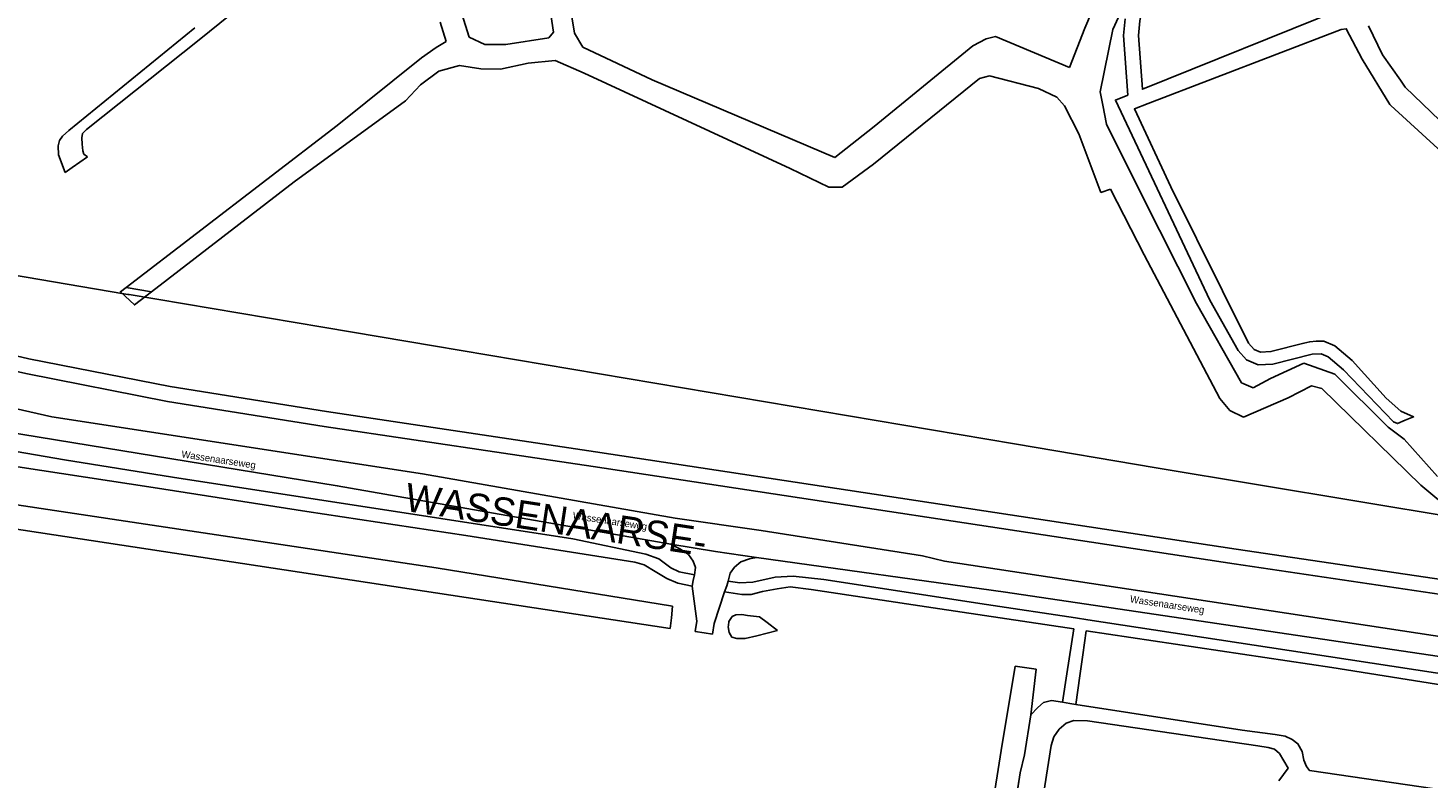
# Model space of a CAD drawing. Header units: metres. Extents: x 89872 to 99175, y 455036 to 468911.
# Tile 95 of 196: x 91523 to 92018, y 464951 to 465216. Entities that reach past the tile are written whole.
import ezdxf
from ezdxf.enums import TextEntityAlignment as Align

# ---------------------------------------------------------------- set-up
doc = ezdxf.new("R2010")
doc.units = ezdxf.units.M
for name, color, linetype in [('Gemeentegrenzen', 7, 'KG-GEMEENTE'), ('Straatnamen', 7, 'Continuous'), ('STRNM', 7, 'Continuous'), ('Wegdeel doorgaand', 1, 'Continuous')]:
    doc.layers.add(name, color=color, linetype=linetype)
doc.layers.add('Waterdeel', color=7, linetype='Continuous', true_color=0x00aaff)
doc.layers.add('Wegdeel', color=7, linetype='Continuous', true_color=0x9a9a9a)
doc.linetypes.add('KG-GEMEENTE', pattern='A,1,-2.25,[5,NLCS.SHX,S=1,R=0,X=0,Y=0],-2.25', length=5.5)

msp = doc.modelspace()

# ---------------------------------------------------------------- linework, layer by layer
at = {"layer": 'Gemeentegrenzen', "flags": 128}
msp.add_lwpolyline([(91985.81, 461811.85), (91972.57, 462039.53), (91971.6, 462056.3), (91967.49, 462128.63), (91962.83, 462210.97), (91960.34, 462254.93), (91958.38, 462287.72), (91957.54, 462303.5), (91953.25, 462376.82), (91949.07, 462450.57), (91945.57, 462510.65), (91945.53, 462511.41), (91944.05, 462536.8), (91939.65, 462613.05), (91939.1, 462623.35), (91938.57, 462631.45), (91938.23, 462636.98), (91937.67, 462642.89), (91936.85, 462652.09), (91936.52, 462654.38), (91935.98, 462657.99), (91935.33, 462663.56), (91934.45, 462669.41), (91933.8, 462674.81), (91933.05, 462679.59), (91932.12, 462684.85), (91931.02, 462690.8), (91930.09, 462696.64), (91928.92, 462701.54), (91927.67, 462706.73), (91926.53, 462711.8), (91925.24, 462717.4), (91923.73, 462722.43), (91922.33, 462727.7), (91920.92, 462732.71), (91919.31, 462738.23), (91915.52, 462749.56), (91913.84, 462754.96), (91910.59, 462763.16), (91900, 462756.63), (91894.27, 462753.1), (91893.41, 462752.56), (91893.08, 462752.35), (91884, 462746.62), (91876.06, 462741.71), (91871.9, 462739.14), (91859.4, 462731.41), (91857.07, 462730.38), (91854.17, 462729.67), (91840.7, 462727.72), (91801.69, 462720.65), (91743.12, 462709.89), (91742.28, 462716.24), (91723.98, 462713.51), (91721.47, 462713.14), (91720.03, 462712.92), (91719.53, 462715.26), (91717.01, 462726.9), (91710.31, 462748.15), (91708.08, 462760.41), (91708.41, 462802.88), (91701.05, 462801.8), (91700.15, 462801.67), (91694.18, 462809.59), (91686.69, 462814.41), (91673.3, 462814.88), (91656.6, 462811.35), (91643.73, 462809.01), (91625.38, 462808.56), (91618.79, 462800.58), (91616.38, 462798.02), (91547.8, 462797.16), (91535.89, 462797.01), (91533.97, 462796.98), (91532.91, 462796.98), (91492.23, 462796.74), (91467.4, 462766.42), (91427.24, 462713.3), (91393.47, 462668.65), (91384.92, 462657.34), (91345.12, 462601.61), (91322.75, 462570.28), (91311.3, 462554.1), (91298.16, 462535.1), (91240.59, 462451.23), (91199.39, 462390.97), (91179.79, 462362.29), (91160.33, 462333.57), (91116.85, 462270.02), (91100.95, 462246.71), (91075.23, 462209.11), (91051.88, 462174.92), (91033.16, 462147.46), (91019.52, 462127.52), (90993.15, 462089.17), (90959.24, 462039.53), (90924.92, 461989.3), (90854.66, 461891.45), (90848.48, 461882.28), (90843.78, 461875.03), (90834.61, 461861.6), (90817.06, 461835.96), (90811.97, 461836.6), (90802.84, 461837.74), (90801.07, 461837.96), (90760.92, 461842.97), (90699.32, 461850.65), (90696.92, 461850.95), (90695.83, 461851.08), (90678.28, 461853.27), (90675.91, 461853.57), (90672.92, 461853.94), (90670.47, 461854.25), (90666.84, 461854.7), (90664.35, 461855.01), (90664.01, 461855.05), (90609.06, 461861.91), (90479.28, 461799.79), (90472.29, 461804.82), (90462.06, 461812.15), (90453.36, 461818.46), (90438.82, 461828.9), (90419.02, 461844.35), (90421.38, 461847.24), (90429.77, 461949.31), (90429.54, 461950.1), (90406.8, 462028.72), (90405.32, 462036.59), (90404.76, 462039.53), (90393.73, 462098.21), (90392.3, 462105.79), (90384.04, 462159.12), (90392.42, 462305.56), (90391.99, 462305.98), (90370.47, 462327.07), (90399.99, 462360.63), (90422.7, 462386.62), (90434.72, 462401.41), (90436.55, 462403.6), (90435.45, 462404.75), (90419.84, 462421.08), (90403.64, 462438.52), (90393.79, 462449.24), (90393.71, 462449.33), (90386.15, 462467.2), (90374.47, 462495.6), (90363.46, 462525.49), (90355.96, 462545.83), (90348.73, 462563.94), (90333.81, 462601.31), (90333.12, 462603.04), (90318.97, 462638.48), (90318.87, 462638.7), (90313.58, 462651.96), (90281.92, 462735.54), (90267.14, 462773.68), (90265.29, 462797.2), (90265.01, 462800.73), (90264.77, 462803.83), (90264.66, 462805.22), (90240.77, 462869.48), (90208.47, 462948.15), (90171.15, 463039.41), (90171.1, 463039.53), (90162.16, 463061.39), (90153.37, 463082.88), (90133.53, 463130.56), (90133.48, 463130.7), (90126.29, 463147.97), (90105.85, 463197.09), (90105.84, 463197.12), (90102.3, 463205.62), (90099.75, 463211.73), (90114.01, 463299.45), (90115.39, 463307.17), (90116.59, 463313.87), (90117.35, 463318.08), (90126.99, 463371.94), (90167.36, 463420.21), (90209.48, 463471.04), (90213.6, 463476.02), (90245.14, 463510.53), (90303.59, 463572.17), (90304.37, 463573), (90450.55, 463727.19), (90461.14, 463738.35), (90463.31, 463740.64), (90464.72, 463742.71), (90536.27, 463847.55), (90538.65, 463851.04), (90562.43, 463885.88), (90582.05, 463914.68), (90599.47, 463940.24), (90600.86, 463942.28), (90601.04, 463942.55), (90640.85, 464000.98), (90667.03, 464039.53), (90691.97, 464076.25), (90692.05, 464076.37), (90694.18, 464079.51), (90701.12, 464089.5), (90701.18, 464089.58), (90702.2, 464091.09), (90703.4, 464092.85), (90714.67, 464109.44), (90725.77, 464125.78), (90726.72, 464127.19), (90740.2, 464147.04), (90762.73, 464180.92), (90765.08, 464184.57), (90771, 464193.76), (90771.42, 464193.23), (90806.89, 464250.06), (90799.19, 464267.98), (90793.58, 464280.07), (90804.61, 464284.92), (90803.81, 464286.83), (90821.67, 464318.03), (90833.48, 464340.07), (90842.17, 464363.91), (90849.47, 464388.53), (90850.9, 464396.71), (90858.13, 464437.99), (90858.63, 464440.87), (90862.59, 464497.94), (90866.13, 464525.28), (90871.25, 464551.16), (90878.53, 464576.98), (90885.23, 464600.76), (90894.69, 464624.16), (90916.23, 464670.78), (90923.29, 464685), (90927.38, 464693.22), (90938.43, 464709.97), (90941.09, 464714), (90957.05, 464733.72), (90973.35, 464753.19), (90989.85, 464772.53), (91044.92, 464827.73), (91063.03, 464849.21), (91079.63, 464871.08), (91092.42, 464893.28), (91103.51, 464916.81), (91112.67, 464940.33), (91120.29, 464963.85), (91127, 464987.97), (91139, 465039.53), (91144.01, 465061.06), (91152.55, 465098.5), (91157.84, 465121.7), (91161.11, 465136.01), (91167.76, 465165.19), (91172.72, 465186.93), (91274.16, 465169.82), (91278.87, 465168.92), (91306.94, 465164.19), (91332.25, 465159.92), (91370.23, 465153.71), (91556.5, 465122.29), (91557.9, 465122.05), (91558.32, 465121.98), (91871.9, 465069.08), (91922.03, 465060.62), (92028.58, 465042.86), (92029.05, 465042.78), (92039.59, 465041.01), (92042.01, 465042.88), (92058.73, 465054.97), (92061.16, 465057.23), (92072.53, 465074.55), (92088.56, 465098.55), (92080.97, 465168.59), (92067.81, 465290.11), (92105.28, 465350.83), (92113.42, 465364.09), (92113.85, 465364.8), (92156.87, 465434.93), (92230.87, 465530.04), (92308.96, 465565.35), (92325.03, 465572.62), (92358.36, 465534.34), (92375.52, 465545.73), (92376.91, 465547.36), (92384.66, 465556.46), (92397.29, 465571.45), (92416.04, 465593.91), (92432.88, 465613.69), (92464.88, 465651.21), (92497.86, 465688.87), (92505.83, 465697.44), (92511.57, 465704.12), (92521.66, 465716.37), (92529.98, 465726.8), (92537.61, 465736.36), (92552.63, 465755.02), (92556.4, 465759.68), (92562.83, 465767.63), (92569.99, 465776.31), (92574, 465780.59), (92577.23, 465784.05), (92588.96, 465795.43), (92608.34, 465813.96), (92622.92, 465827.43), (92631.95, 465835.5), (92640.36, 465842.9), (92646.72, 465848.4), (92649.67, 465851.09), (92655.38, 465856.57), (92659.68, 465860.77), (92669.91, 465871.24), (92675.75, 465876.86), (92679.79, 465880.73), (92688.17, 465888.52), (92695.01, 465895.69), (92697.26, 465898.27), (92704.75, 465907.62), (92710.44, 465915.75), (92715.48, 465923.91), (92725.57, 465940.5), (92746.28, 465971.18), (92753.8, 465982.23), (92759.43, 465990.23), (92765.7, 465998.94), (92769.21, 466003.16), (92773.77, 466008.49), (92780.83, 466016.17), (92794.83, 466030.97), (92802.6, 466039.51), (92802.62, 466039.53), (92809.88, 466047.53), (92816.37, 466054.82), (92821.82, 466061.33), (92828.63, 466069.34), (92835.92, 466079.06), (92842.64, 466088.4), (92855.4, 466105.33), (92855.72, 466105.42), (92856.2, 466105.49), (92856.58, 466105.48), (92857, 466105.46), (92857.27, 466105.4), (92857.62, 466105.29), (92857.92, 466105.17), (92858.19, 466105.04), (92858.49, 466104.84), (92859.04, 466104.43), (92861.97, 466101.77), (92865.72, 466098.37), (92920.24, 466048.9), (92924.01, 466045.52), (92930.57, 466039.62), (92998.61, 466101.64), (93005.84, 466108.13), (93007.72, 466106.77), (93009.32, 466105.61), (93030.87, 466090.03), (93065.85, 466064.82), (93100.67, 466039.53), (93102.63, 466038.11), (93109.36, 466033.25), (93110.1, 466034.21), (93306.23, 465895.87), (93359.76, 465857.43), (93435.05, 465802.05), (93442.08, 465801.87), (93443.29, 465801.85), (93453.92, 465801.63), (93457.86, 465939.66), (93469.43, 465939.2), (93472.19, 465939.09), (93475.38, 465938.96), (93481.54, 465938.72), (93483.27, 465938.65), (93484.14, 465938.62), (93485.57, 465938.11), (93486.41, 465937.57), (93494.85, 465922.09), (93504.14, 465904.63), (93508.62, 465897.95), (93513.13, 465894.34), (93520.95, 465889.78), (93530.99, 465883.82), (93532.52, 465882.69), (93535.59, 465878.57), (93538.2, 465872.98), (93542.8, 465865.6), (93545.32, 465862.19), (93550.73, 465857.44), (93558, 465851.82), (93581.85, 465842.2), (93589.8, 465836.36), (93596, 465832.33), (93604.61, 465824.42), (93611.17, 465817.58), (93626.64, 465799), (93639.91, 465783.23), (93651.14, 465769.83), (93670.29, 465745.71), (93684.46, 465727.85), (93694.85, 465714.77), (93712.32, 465692.69), (93728.2, 465671.99), (93747.98, 465645.79), (93761.04, 465629.12), (93766.29, 465628.08), (93771.39, 465626.55), (93776.82, 465625.79), (93788.1, 465624.27), (93792.4, 465621.55), (93838.86, 465642.65), (93852.5, 465660.67), (93871.9, 465686.31), (93875.58, 465691.17), (93878.32, 465694.79), (93890.16, 465710.98), (93902.12, 465728.33), (93905.89, 465733.99), (93919.17, 465753.96), (93935.19, 465778.88), (93943.9, 465792.43), (93948.65, 465800.04), (93970.06, 465836.53), (93970.54, 465837.4), (93971.35, 465838.89), (93989.07, 465871.24), (93993.85, 465879.98), (94010.83, 465914.78), (94036.3, 465967.7), (94036.96, 465969.06), (94053.84, 466007.74), (94056.01, 466013.14), (94057.82, 466017.96), (94065.93, 466039.53), (94071.93, 466055.52), (94073.83, 466060.66), (94078.67, 466074.57), (94085.46, 466094.06), (94093.55, 466118.42), (94094.92, 466122.53), (94102.3, 466146.15), (94103.67, 466150.8), (94110.42, 466174.94), (94113.71, 466186.71), (94121.68, 466216.88), (94125.59, 466232.1), (94127.77, 466240.59), (94137.96, 466288.64), (94144.53, 466331.52), (94144.93, 466334.98), (94145.41, 466339.09), (94145.82, 466342.66), (94151.42, 466390.75), (94153.23, 466390.7), (94157.6, 466460.9), (94159.9, 466526.21), (94159.35, 466560.42), (94158.49, 466578.41), (94170.96, 466578.54), (94209.06, 466578.94), (94214.84, 466579), (94215.89, 466579.01), (94219.52, 466579.05), (94240.71, 466579.18), (94241.51, 466579.18), (94263.35, 466579.32), (94263.77, 466579.32), (94282.32, 466579.43), (94323.27, 466579.65), (94379.32, 466580.31), (94401.36, 466585.53), (94402.65, 466586.01), (94419.81, 466593.87), (94424.57, 466597.31), (94434.77, 466604.54), (94443.71, 466610.91), (94446.73, 466613.07), (94447.21, 466613.41), (94452.88, 466617.46), (94455.64, 466618.85), (94468.76, 466625.48), (94489.19, 466633.87), (94509.41, 466639.35), (94528.78, 466642.95), (94558.66, 466645.13), (94568.59, 466644.46), (94591.46, 466642.45), (94597.53, 466641.07), (94607.95, 466639.18), (94627.5, 466635), (94700, 466615.5), (94735, 466606.5), (94916, 466566.5), (94919.73, 466565.74), (94955, 466558.5), (94960.94, 466557.34), (94964.2, 466556.71), (94965.83, 466558.34), (94967.61, 466560.24), (95049.67, 466540.64), (95076.19, 466534.31), (95121, 466523.72), (95162.95, 466513.62), (95181.07, 466509.25), (95206.54, 466503.31), (95252.02, 466491.75), (95295.53, 466480.7), (95302.45, 466479.13), (95324.97, 466472.76), (95370.65, 466460.17), (95399.23, 466452.31), (95479.68, 466427.72), (95495.6, 466422.85), (95497.02, 466422.44), (95500.31, 466421.48), (95521.54, 466414.36), (95521.72, 466414.3), (95578.37, 466395.31), (95578.38, 466395.16), (95578.82, 466390.43), (95579.2, 466386.47), (95579.25, 466385.66), (95579.74, 466378.15), (95579.76, 466373.01), (95579.77, 466370.42), (95579.73, 466368.56), (95579.7, 466366.73), (95579.55, 466358.34), (95579.25, 466356.16), (95579.19, 466355.76), (95578.88, 466353.52), (95578.85, 466353.31), (95576.38, 466342.92), (95574.98, 466330.93), (95574.45, 466318.83), (95574.73, 466296.11), (95575.17, 466266.8), (95575.16, 466263.45), (95574.33, 466256.64), (95572.45, 466246.32), (95570.27, 466235.69), (95567.02, 466224.62), (95557.98, 466194.3), (95552.98, 466177.27), (95549.34, 466166.34), (95547.1, 466160.72), (95545.34, 466154.12), (95542, 466138.28), (95539.78, 466125.62), (95539.36, 466123.58), (95537.12, 466114.76), (95535.79, 466105.96), (95534.78, 466098.22), (95534.13, 466088.41), (95533.79, 466082.76), (95533.54, 466078.91), (95530.66, 466058.4), (95529.12, 466043.77), (95528.98, 466039.53), (95528.97, 466039.12), (95530.32, 466010.37), (95530.62, 466007.24), (95531.17, 466003.97), (95531.78, 466000.6), (95540.13, 465977.94), (95544.77, 465965.04), (95546.23, 465960.02), (95549.07, 465951.74), (95550.04, 465947.53), (95550.97, 465942.66), (95552.42, 465934.03), (95552.68, 465931.95), (95553.53, 465925.61), (95554.12, 465921.5), (95556.73, 465908.18), (95558.94, 465897.06), (95560.33, 465890.16), (95561.4, 465883.69), (95562.18, 465878.87), (95562.57, 465875.79), (95562.89, 465866.79), (95563.3, 465854.63), (95563.55, 465848.28), (95563.55, 465843.26), (95563.6, 465835.56), (95563.61, 465832.46), (95563.31, 465827.46), (95562.96, 465822.22), (95562.3, 465816.61), (95561.77, 465812.67), (95560.32, 465803.53), (95559.52, 465798.89), (95558.78, 465795.56), (95553.78, 465772.56), (95551.91, 465764.15), (95550.5, 465757.21), (95548.74, 465750.32), (95547.3, 465744.37), (95546.46, 465740.94), (95543.92, 465732.87), (95540.23, 465722.02), (95539.71, 465720.56), (95539.09, 465716.02), (95538.47, 465711.26), (95536.77, 465702.24), (95527.92, 465670.67), (95527.84, 465668.95), (95527.7, 465667.03), (95528.82, 465658.18), (95531.91, 465635.75), (95537.16, 465601.96), (95537.52, 465600), (95537.96, 465597.87), (95540.35, 465589.87), (95543.94, 465578.1), (95546.47, 465570.53), (95553.13, 465554.75), (95567.64, 465520.24), (95573.21, 465505.84), (95574.45, 465501.86), (95575.55, 465498.07), (95576.32, 465494.08), (95576.62, 465490.2), (95576.79, 465485.95), (95576.96, 465481.99), (95576.94, 465478.22), (95576.51, 465474.48), (95576.09, 465472.29), (95575.37, 465469.6), (95574.08, 465465.33), (95572.6, 465461.08), (95571.42, 465458.18), (95570.11, 465455.28), (95568.34, 465451.92), (95565.89, 465448.07), (95565.58, 465447.53), (95562.52, 465440.39), (95559.07, 465433.06), (95540.84, 465399.48), (95523.65, 465368.23), (95516.81, 465356.01), (95511.85, 465347.89), (95492.52, 465317.33), (95486.36, 465307.5), (95480.59, 465297.94), (95479.77, 465296.75), (95477.89, 465294.01), (95477.47, 465293.39), (95474.71, 465289.14), (95468.37, 465278.85), (95458.8, 465263.96), (95447.6, 465249.33), (95444.94, 465246.39), (95423.24, 465225.43), (95398.04, 465200.76), (95373.2, 465175.41), (95363.98, 465165), (95359.15, 465158.83), (95346.67, 465140.48), (95339.62, 465123.09), (95339.26, 465121.58), (95339.18, 465121.24), (95334.55, 465081.47), (95341.66, 465053.51), (95345.02, 465039.53), (95348.03, 465026.98), (95349.31, 465022.05), (95356.2, 465000), (95365.4, 464970.54), (95381.79, 464806.72), (95385.02, 464770.86), (95387.49, 464748.32), (95390.41, 464718.29), (95392.34, 464697.86), (95394.99, 464671.19), (95397.14, 464648.62), (95399.53, 464624.71), (95401.63, 464602.45), (95403.59, 464583.03), (95405.53, 464565.38), (95408.42, 464541.95), (95402.27, 464514.29), (95399.71, 464506.14), (95396, 464495.22), (95392.73, 464487.76), (95388.49, 464478.32), (95384.48, 464470.56), (95376.24, 464454.26), (95370.72, 464442.66), (95365.78, 464430.78), (95358.53, 464412.74), (95352.49, 464396.26), (95346.71, 464379.44), (95342.53, 464364.85), (95337.15, 464344.05), (95332.52, 464321.23), (95329.92, 464306.43), (95328.5, 464296.12), (95326.71, 464282.12), (95326, 464271.02), (95324.59, 464249.71), (95320.1, 464176.63), (95318.9, 464159.43), (95318.29, 464150), (95317.32, 464135.22), (95315.89, 464119.26), (95314.25, 464108.78), (95312.59, 464099.71), (95310.39, 464089.6), (95308.2, 464079.59), (95303.92, 464039.53), (95303.57, 464036.29), (95301.26, 464026.09), (95299.28, 464017.67), (95299.7, 464009.14), (95300.39, 464004.82), (95300.41, 464004.65), (95301.12, 464001.68), (95302.34, 463997.54), (95304.62, 463991.84), (95307.55, 463986.46), (95310.75, 463981.69), (95314.99, 463977.11), (95320.94, 463971.02), (95331.81, 463960.54), (95359.48, 463931.58), (95381.27, 463908.82), (95403.65, 463884.27), (95431.79, 463853.53), (95455.46, 463827.96), (95466.68, 463815.34), (95502.46, 463776.61), (95532.68, 463744.19), (95547.03, 463729.25), (95563.9, 463711.87), (95579.55, 463695.82), (95589.54, 463685.3), (95600.69, 463673.67), (95610.21, 463663.67), (95617.15, 463656.6), (95628.25, 463643.69), (95639.94, 463629.57), (95649.37, 463617.44), (95657.97, 463605.63), (95666.29, 463594.26), (95674.77, 463581.25), (95681.69, 463570.07), (95689.15, 463556.53), (95695.8, 463543.74), (95701.56, 463532.04), (95707.3, 463519.64), (95712.61, 463507.25), (95717.22, 463494.89), (95721.94, 463481.96), (95726.25, 463469.18), (95729.73, 463456.86), (95733.65, 463443.47), (95736.72, 463431.45), (95739.62, 463418.44), (95745.12, 463383.87), (95747.24, 463369.95), (95749.45, 463354.91), (95750.98, 463338.88), (95752.46, 463322.34), (95754.03, 463308.55), (95756.14, 463293.1), (95758.26, 463276.49), (95760.29, 463260.4), (95762.38, 463245.18), (95764.92, 463229.99), (95767.11, 463215.76), (95769.04, 463205.23), (95771.78, 463190.86), (95774.47, 463176.59), (95777.4, 463162.1), (95779.82, 463148.83), (95783.17, 463133.08), (95785.7, 463120.22), (95789.51, 463102.67), (95800.23, 463039.53), (95801.15, 463034.11), (95808.28, 462989.38), (95816.21, 462948.6), (95822.09, 462914.33), (95830.21, 462870.66), (95840.79, 462822.54), (95848.68, 462791.26), (95856.28, 462759.18), (95863, 462728.44), (95868.03, 462705.46), (95871.9, 462690.57), (95880.9, 462655.94), (95891.2, 462609.73), (95902.59, 462560.92), (95903.74, 462555.46), (95913.19, 462510.87), (95919.28, 462490.65), (95920.63, 462486.29), (95909.41, 462481.41), (95909.91, 462479.61), (95909.27, 462479.33), (95905.81, 462477.83), (95905.48, 462478.58), (95900.36, 462476.31), (95871.9, 462463.72), (95867.59, 462461.81), (95857.03, 462457.14), (95848.4, 462453.32), (95846.91, 462452.66), (95834.55, 462447.19), (95826.84, 462443.75), (95826.33, 462443.52), (95823.48, 462442.25), (95819.82, 462440.62), (95806.01, 462434.47), (95783.17, 462424.31), (95760.34, 462414.13), (95714.69, 462393.78), (95690.96, 462383.13), (95662.53, 462370.21), (95633.33, 462356.49), (95602.21, 462341.3), (95578.89, 462329.38), (95575.85, 462327.82), (95554.1, 462316.19), (95541.15, 462309.03), (95526.13, 462300.53), (95513.34, 462293.09), (95496.4, 462282.98), (95481.94, 462274.11), (95466.47, 462264.26), (95454.63, 462256.1), (95434.43, 462241.75), (95416.45, 462228.55), (95394.75, 462212.05), (95389.26, 462207.73), (95370.73, 462193.15), (95368.87, 462191.67), (95369.48, 462190.88), (95369.09, 462190.56), (95368.1, 462191.76), (95366.98, 462190.84), (95366.65, 462191.24), (95365.99, 462192.05), (95347.74, 462177.1), (95335.45, 462166.79), (95305.84, 462140.56), (95277.11, 462113.55), (95261.47, 462100.73), (95241.53, 462081.98), (95228.52, 462069.75), (95221.58, 462063.22), (95203.07, 462043.03), (95199.88, 462039.53), (95175.71, 462013.01), (95154.67, 461988.39), (95142.48, 461973.61), (95126.8, 461954.23), (95111.13, 461934.85), (95101.93, 461923.06), (95084.08, 461899.01), (95065.19, 461871.33), (95044.83, 461840.97), (95034.77, 461826.04), (95016.41, 461798.16), (94997.39, 461770.54), (94998.3, 461770.04), (95003.14, 461767.38), (95034.37, 461750.23), (95077.96, 461726.07), (95081.36, 461723.94), (95167.44, 461678.98), (95166.77, 461678.47), (95161.23, 461673.92), (95169.8, 461669.24), (95169.06, 461668.64), (95163.22, 461663.95), (95152.82, 461655.57), (95147.19, 461650.97), (95131.9, 461638.89), (95115.93, 461626.14), (95101.08, 461614.34), (95100.03, 461613.51), (95084.11, 461600.97), (95069.83, 461589.95), (95056.22, 461579.19), (95049.96, 461574.14), (95034.42, 461561.79), (95023.08, 461553.31), (95017.31, 461548.99), (94998.51, 461534.46), (94992.09, 461528.74), (94984.51, 461522.67), (94965.78, 461505.96), (94939.61, 461483.94), (94919.01, 461467.23), (94897.04, 461449.17), (94873.46, 461429.5), (94856.43, 461415.88), (94838.21, 461401.58), (94815.01, 461383.45), (94795.62, 461367.85), (94790.33, 461363.12), (94770.87, 461346.88), (94754.13, 461331.97), (94722.31, 461304.51), (94682.92, 461272.33), (94656.54, 461251.2), (94640.69, 461238.37), (94616.64, 461218.49), (94589.37, 461197.16), (94574.19, 461185.52), (94552.62, 461168.48), (94547.32, 461164.27), (94518.9, 461141.12), (94505.3, 461130.77), (94495.14, 461123.18), (94480.84, 461111.32), (94472.12, 461103.84), (94456.75, 461090.7), (94443.65, 461079.53), (94438.38, 461074.7), (94435.1, 461071.26), (94432.67, 461068.63), (94426.74, 461061.67), (94423.24, 461058.7), (94418.9, 461055.33), (94410.89, 461051.13), (94406.71, 461048.42), (94404.43, 461046.56), (94395.45, 461039.53), (94390.62, 461035.75), (94363.61, 461014.68), (94333.22, 460990.56), (94311.5, 460973.29), (94296.62, 460961.2), (94279.16, 460946.76), (94256.08, 460927.62), (94237.84, 460912.89), (94228.8, 460905.45), (94208.07, 460887.46), (94191.68, 460873.78), (94173.6, 460858.78), (94158.61, 460846.77), (94141.13, 460832.84), (94123.98, 460819.3), (94110.48, 460808.98), (94093.38, 460795.66), (94085.02, 460788.88), (94076.97, 460782.08), (94064.25, 460771.51), (94048.28, 460757.82), (94033.55, 460746.49), (94016.61, 460733.42), (93999.95, 460719.99), (93973.59, 460699.28), (93972.51, 460698.4), (93969.13, 460695.67), (93969.06, 460695.62), (93936.44, 460669.08), (93937.4, 460667.46), (93881.86, 460622.62), (93877.48, 460619.09), (93871.9, 460614.58), (93849.36, 460596.39), (93844.03, 460592.08), (93822.59, 460574.78), (93822, 460574.28), (93780.04, 460537.93), (93773.53, 460532.43), (93747.56, 460509.6), (93701.46, 460469.06), (93661.61, 460434.02), (93557.94, 460380.06), (93475.78, 460337.73), (93428.58, 460312.93), (93393.7, 460292.89), (93386.88, 460286.74), (93366.1, 460267.64), (93329.61, 460233.85), (93295.16, 460201.73), (93249.43, 460159.19), (93201.19, 460114.23), (93156.33, 460072.2), (93121.09, 460039.53), (93110.85, 460030.04), (93077.29, 459999.15), (93042.01, 459967.24), (93015.14, 459942.77), (93012.55, 459940.42), (92988.16, 459918.01), (92963.08, 459895.19), (92946.15, 459881.13), (92782.13, 459730.55), (92702.35, 459657.95), (92657.84, 459618.97), (92635.21, 459597.77), (92385.94, 459364.34), (92380.03, 459374.16), (92339.89, 459440.92), (92348.47, 459531.52), (92356.69, 459618.32), (92356.7, 459618.4), (92345.49, 459732.65), (92343.41, 459753.78), (92343.42, 459753.93), (92344.95, 459799.96), (92347.14, 459866.13), (92347.45, 459866.32), (92390.27, 459893), (92305.29, 460039.53), (92299.44, 460049.62), (92296.84, 460054.11), (92204.91, 460208.88), (92204.74, 460209.17), (92203.57, 460211.12), (92203.11, 460211.9), (92202.04, 460213.69), (92074.83, 460426.49), (92068.94, 460436.46), (92022.86, 460411.71), (91987.38, 460473), (91980.24, 460485.33), (91965.51, 460472.78), (91965.41, 460472.65), (91961.16, 460467.16), (91956.5, 460461.14), (91956.36, 460460.96), (91948.56, 460451.25), (91953.2, 460437.7), (91953.84, 460435.8), (91956.76, 460427.29), (91957.73, 460424.45), (91956.75, 460422.95), (91939.1, 460395.78), (91938.87, 460395.41), (91919.58, 460364.85), (91948.83, 460302.52), (91948.45, 460302.16), (91908.63, 460265.19), (91871.9, 460231.08), (91863.71, 460223.48), (91829.97, 460279.74), (91829.67, 460280.23), (91824.63, 460288.64), (91824.61, 460288.68), (91824.4, 460289.03), (91816.79, 460301.72), (91819.64, 460305.48), (91829.93, 460321.17), (91840.6, 460338.46), (91845.85, 460348.55), (91856.88, 460373.76), (91871.66, 460405.5), (91871.9, 460405.98), (91891.75, 460446.44), (91905.99, 460473.46), (91918.5, 460493.59), (91929.18, 460509.93), (91940.22, 460529), (91946.76, 460540.9), (91957.89, 460561.15), (91970.98, 460586.91), (91984.68, 460613.63), (91992.01, 460627.85), (92013.25, 460661.97), (92030.97, 460684.81), (92049.21, 460710.73), (92062.29, 460727.44), (92078, 460757.65), (92087.66, 460777.01), (92094.36, 460790.92), (92097.57, 460800.37), (92103.1, 460814.82), (92109.13, 460832.66), (92119.53, 460865.73), (92126.14, 460896.84), (92127.49, 460905.43), (92129.76, 460914.39), (92135.36, 460943.2), (92138.27, 460952.72), (92138.66, 460953.98), (92144.24, 460972.64), (92149.57, 460992.54), (92152.6, 461007.14), (92152.85, 461008.6), (92153.66, 461013.38), (92154.53, 461022.02), (92155.2, 461033.98), (92155.35, 461039.53), (92155.37, 461040.14), (92155.18, 461046.41), (92153.51, 461061.42), (92153.05, 461064.92), (92148.5, 461088.24), (92145.82, 461096.61), (92144.56, 461099.71), (92141.5, 461106.31), (92139.14, 461111.06), (92132.03, 461124.88), (92109.74, 461163.87), (92092.42, 461195.41), (92092.34, 461195.54), (92083.07, 461212.42), (92058.11, 461258.26), (92044.3, 461284.17), (92033.78, 461306.12), (92029.8, 461315.54), (92025.18, 461327.02), (92022.62, 461334.88), (92020.9, 461340.66), (92018.29, 461349.73), (92016.77, 461356.21), (92014.96, 461364.94), (92013.81, 461370.99), (92013.14, 461376.04), (92011.98, 461385.86), (92009.83, 461406.51), (92009.04, 461414.38), (92008.45, 461422), (92008.08, 461428.85), (92006.61, 461452.41), (92005.98, 461462.23), (92005.07, 461481.07), (92002.65, 461522.01), (92001.21, 461544.76), (91999.79, 461569.43), (91996.21, 461634.32), (91993.76, 461676.13), (91993.28, 461684.3), (91985.81, 461811.85)], close=True, dxfattribs=at)
at = {"layer": 'Waterdeel', "lineweight": -3}
for p, q in [((91704.29, 465242.75), (91708.65, 465215.03)), ((91716.11, 465214.69), (91711.2, 465243.49)), ((91678.72, 465213.18), (91673.49, 465230.19)), ((91902.67, 465230.49), (91896.71, 465216.47)), ((91906.68, 465215.96), (91913.35, 465230.73)), ((91668.43, 465218.56), (91670.62, 465211.72)), ((91896.71, 465216.47), (91891.35, 465202.46)), ((91670.62, 465211.72), (91667.05, 465209.51)), ((91684.28, 465210.61), (91678.72, 465213.18)), ((91706.92, 465212.95), (91691.79, 465210.61)), ((91708.65, 465215.03), (91706.92, 465212.95)), ((91718.98, 465209.63), (91716.11, 465214.69)), ((91861.84, 465212.6), (91857.08, 465210.21)), ((91865.12, 465213.49), (91861.84, 465212.6)), ((91891.35, 465202.46), (91865.12, 465213.49)), ((91902.2, 465193.91), (91906.68, 465215.96)), ((91667.05, 465209.51), (91661.89, 465205.94)), ((91691.79, 465210.61), (91684.28, 465210.61)), ((91743.59, 465198.06), (91718.98, 465209.63)), ((91857.08, 465210.21), (91822.21, 465181.59)), ((91661.89, 465205.94), (91632.07, 465181.87)), ((91668.04, 465201.14), (91675.3, 465203.23)), ((91675.3, 465203.23), (91682.93, 465202)), ((91682.93, 465202), (91689.82, 465201.88)), ((91689.82, 465201.88), (91699.66, 465203.97)), ((91699.66, 465203.97), (91709.26, 465204.95)), ((91709.26, 465204.95), (91719.47, 465200.52)), ((91656.23, 465190.68), (91661.52, 465196.34)), ((91661.52, 465196.34), (91668.04, 465201.14)), ((91719.47, 465200.52), (91792.4, 465166.68)), ((91808.2, 465170.56), (91743.59, 465198.06)), ((91821.91, 465168.17), (91859.46, 465198.58)), ((91859.46, 465198.58), (91863.04, 465199.48)), ((91863.04, 465199.48), (91880.32, 465195.01)), ((91880.32, 465195.01), (91886.88, 465192.02)), ((91886.88, 465192.02), (91889.57, 465188.95)), ((91903.13, 465189.16), (91902.2, 465193.91)), ((91616.81, 465161.93), (91656.23, 465190.68)), ((91889.57, 465188.95), (91894.66, 465179.03)), ((91904.44, 465182.4), (91903.13, 465189.16)), ((91632.07, 465181.87), (91557.26, 465124.55)), ((91822.21, 465181.59), (91808.2, 465170.56)), ((91916.55, 465157.89), (91904.44, 465182.4)), ((91894.66, 465179.03), (91902.43, 465158.13)), ((91792.4, 465166.68), (91806.11, 465160.12)), ((91810.88, 465160.12), (91821.91, 465168.17)), ((91566.24, 465123), (91616.81, 465161.93)), ((91806.11, 465160.12), (91810.88, 465160.12)), ((91902.43, 465158.13), (91905.85, 465159.31)), ((91905.85, 465159.31), (91917.74, 465136.12)), ((91936.25, 465118.81), (91916.55, 465157.89)), ((91917.74, 465136.12), (91944.56, 465085.14)), ((91557.26, 465124.55), (91566.24, 465123)), ((91952.24, 465090.73), (91936.25, 465118.81)), ((91974.26, 465097.75), (91962.45, 465092.29)), ((91985.34, 465093.81), (91974.26, 465097.75)), ((91962.45, 465092.29), (91956.42, 465089.01)), ((92004.16, 465074.98), (91985.34, 465093.81)), ((91956.42, 465089.01), (91952.24, 465090.73)), ((91968.7, 465085.43), (91977.05, 465089.61)), ((91977.05, 465089.61), (91980.62, 465088.71)), ((91980.62, 465088.71), (92015.79, 465054.42)), ((91944.56, 465085.14), (91948.14, 465080.96)), ((91952.91, 465078.58), (91968.7, 465085.43)), ((91948.14, 465080.96), (91952.91, 465078.58)), ((92009.83, 465070.82), (92004.16, 465074.98)), ((92021.63, 465057.51), (92009.83, 465070.82)), ((91749.95, 465003.69), (91418.91, 465054.07)), ((91469.09, 465054.86), (91667.12, 465025.11)), ((92015.79, 465054.42), (92027.71, 465044.58)), ((91667.12, 465025.11), (91750.74, 465011.57)), ((91750.74, 465011.57), (91750.44, 465007.43)), ((91771.89, 465007.89), (91773.2, 465008.54)), ((91773.2, 465008.54), (91775.29, 465008.67)), ((91775.29, 465008.67), (91777.26, 465008.28)), ((91777.26, 465008.28), (91781.58, 465007.76)), ((91750.44, 465007.43), (91749.95, 465003.69)), ((91770.45, 465004.22), (91770.62, 465004.78)), ((91770.84, 465002.26), (91770.45, 465004.22)), ((91770.62, 465004.78), (91770.71, 465006.19)), ((91770.71, 465006.19), (91771.89, 465007.89)), ((91781.58, 465007.76), (91784.33, 465005.79)), ((91784.33, 465005.79), (91787.96, 465002.95)), ((91771.76, 465000.56), (91770.84, 465002.26)), ((91773.59, 465000.16), (91771.76, 465000.56)), ((91776.47, 465000.16), (91773.59, 465000.16)), ((91780.66, 465001.08), (91776.47, 465000.16)), ((91787.96, 465002.95), (91780.66, 465001.08)), ((91867.13, 464960.4), (91872.05, 464990.37)), ((91872.05, 464990.37), (91879.58, 464989.24)), ((91879.58, 464989.24), (91877.66, 464973.1)), ((91877.66, 464973.1), (91875.36, 464958.91)), ((91849.03, 464847.9), (91867.13, 464960.4)), ((91875.36, 464958.91), (91873.85, 464952.5)), ((91873.85, 464952.5), (91849.84, 464797.35))]:
    msp.add_line(p, q, dxfattribs=at)
msp.add_lwpolyline([(92029.35, 465014.77), (91949.58, 465026.59), (91722.67, 465061.04), (91627.44, 465075.31), (91571.98, 465084.17), (91521.79, 465094.02), (91408.48, 465119.67), (91370.68, 465128.94), (91369.27, 465134.35), (91369.92, 465135.43), (91522.88, 465099.2), (91572.91, 465089.39), (91628.25, 465080.55), (91723.46, 465066.28), (91950.36, 465031.82), (92030.08, 465020.02)], dxfattribs=at)
msp.add_lwpolyline([(91557.26, 465124.55), (91566.24, 465123), (91560.2, 465118.35), (91555.27, 465123.03)], close=True, dxfattribs=at)
at = {"layer": 'Wegdeel'}
for p, q in [((91642.18, 465260.03), (91583.18, 465212.3)), ((91537.05, 465180.21), (91581.65, 465216.5)), ((91583.18, 465212.3), (91543.27, 465180.51)), ((91533.24, 465174.69), (91533.64, 465176.6)), ((91533.64, 465176.6), (91534.75, 465178.2)), ((91534.75, 465178.2), (91537.05, 465180.21)), ((91541.87, 465179.1), (91541.57, 465177.6)), ((91541.57, 465177.6), (91541.77, 465175.29)), ((91543.27, 465180.51), (91541.87, 465179.1)), ((91533.34, 465171.48), (91533.24, 465174.69)), ((91541.77, 465175.29), (91541.97, 465172.89)), ((91541.97, 465172.89), (91542.32, 465171.78)), ((91542.32, 465171.78), (91543.57, 465170.78)), ((91535.65, 465165.27), (91533.34, 465171.48)), ((91538.22, 465167.05), (91535.65, 465165.27)), ((91543.57, 465170.78), (91538.22, 465167.05)), ((91481.63, 465072.73), (91535.42, 465063.41)), ((91535.42, 465063.41), (91573.65, 465057.25)), ((91566.88, 465053.62), (91518.99, 465060.97)), ((91621.33, 465045.17), (91566.88, 465053.62)), ((91573.65, 465057.25), (91715.43, 465035.39)), ((91677.57, 465036.63), (91621.33, 465045.17)), ((91737.38, 465027.19), (91677.57, 465036.63)), ((91715.43, 465035.39), (91741.32, 465030.02)), ((91753.55, 465031.75), (91750.18, 465033.5)), ((91750.18, 465033.5), (91765.95, 465030.93)), ((91741.32, 465030.02), (91745.97, 465028.38)), ((91745.97, 465028.38), (91750.18, 465025.15)), ((91756.37, 465029.93), (91753.55, 465031.75)), ((91758.05, 465027.54), (91756.37, 465029.93)), ((91765.95, 465030.93), (91780.54, 465028.8)), ((91778.01, 465028.38), (91774.92, 465027.26)), ((91780.54, 465028.8), (91778.01, 465028.38)), ((91740.76, 465026.2), (91737.38, 465027.19)), ((91744.64, 465023.81), (91740.76, 465026.2)), ((91748.71, 465021.43), (91744.64, 465023.81)), ((91750.18, 465025.15), (91753.13, 465023.74)), ((91753.13, 465023.74), (91758.49, 465022.67)), ((91758.9, 465025.29), (91758.05, 465027.54)), ((91758.49, 465022.67), (91758.9, 465025.29)), ((91771.12, 465023.32), (91770.47, 465020.43)), ((91772.67, 465025.43), (91771.12, 465023.32)), ((91774.92, 465027.26), (91772.67, 465025.43)), ((91752.59, 465019.74), (91748.71, 465021.43)), ((91757.67, 465018.67), (91752.59, 465019.74)), ((91757.67, 465018.67), (91758.08, 465020.68)), ((91758.08, 465020.68), (91757.67, 465018.67)), ((91759.39, 465006.25), (91757.67, 465018.67)), ((91758.08, 465020.68), (91758.49, 465022.67)), ((91758.49, 465022.67), (91758.08, 465020.68)), ((91770.05, 465018.77), (91769.16, 465016.64)), ((91769.16, 465016.64), (91770.05, 465018.77)), ((91770.47, 465020.43), (91770.05, 465018.77)), ((91770.05, 465018.77), (91770.47, 465020.43)), ((91770.47, 465020.43), (91774.64, 465019.84)), ((91774.64, 465019.84), (91779.21, 465020.04)), ((91779.21, 465020.04), (91787.06, 465021.83)), ((91787.06, 465021.83), (91793.52, 465022.22)), ((91792.4, 465018.45), (91787.76, 465017.72)), ((91799.88, 465017.47), (91792.4, 465018.45)), ((91793.52, 465022.22), (91804.35, 465021.03)), ((91804.35, 465021.03), (91861.98, 465012.19)), ((91769.16, 465016.64), (91765.5, 465005.45)), ((91775.32, 465015.68), (91769.16, 465016.64)), ((91778.65, 465015.68), (91775.32, 465015.68)), ((91782.64, 465016.74), (91778.65, 465015.68)), ((91787.76, 465017.72), (91782.64, 465016.74)), ((91843.07, 465010.97), (91799.88, 465017.47)), ((91892.87, 465003.51), (91843.07, 465010.97)), ((91861.98, 465012.19), (91893.48, 465007.41)), ((91758.81, 465002.61), (91759.39, 465006.25)), ((91765.5, 465005.45), (91764.9, 465001.7)), ((91890.41, 464987.63), (91892.87, 465003.51)), ((91893.48, 465007.41), (91897.82, 465006.75)), ((91897.82, 465006.75), (91974.55, 464995.1)), ((91761.94, 465002.14), (91758.81, 465002.61)), ((91764.9, 465001.7), (91761.94, 465002.14)), ((91897.27, 465002.84), (91896.07, 464994.36)), ((91913.1, 465000.47), (91897.27, 465002.84)), ((91984.2, 464989.82), (91913.1, 465000.47)), ((91896.07, 464994.36), (91895.03, 464986.94)), ((91974.55, 464995.1), (92034.76, 464985.76)), ((92032.51, 464982.17), (91984.2, 464989.82)), ((91888.84, 464977.52), (91890.41, 464987.63)), ((91895.03, 464986.94), (91893.59, 464976.78)), ((91891.46, 464977.11), (91888.84, 464977.52)), ((91893.59, 464976.78), (91891.46, 464977.11))]:
    msp.add_line(p, q, dxfattribs=at)
msp.add_lwpolyline([(91955.5, 465270.74), (91984.39, 465266.87), (91984.3, 465264.22), (91985.26, 465244.72), (91988.17, 465223.39), (91917.12, 465194.79), (91915.76, 465213.79), (91916.25, 465218.96), (91916.99, 465222.4), (91917.98, 465224.62), (91947.99, 465270.39), (91954.39, 465270.89)], close=True, dxfattribs=at)
for points in [[(92038.37, 465158.5), (92005.12, 465189.01), (92004.74, 465189.36), (91995.01, 465205.47), (91989.34, 465216.2), (91987.5, 465215.96), (91919.14, 465189.68), (91914.34, 465187.83), (91927.26, 465160.22), (91945.53, 465123.38), (91954.76, 465104.79), (91956.73, 465102.57), (91958.95, 465101.59), (91962.64, 465101.83), (91974.34, 465104.76), (91976.41, 465105.28), (91978.63, 465105.53), (91981.34, 465105.53), (91985.27, 465103.8), (91991.43, 465098.64), (92003.42, 465085.25), (92008.65, 465080.67), (92013.17, 465078.65), (92010.23, 465077.45), (92007.43, 465076.31), (92006.02, 465076.94), (91988.36, 465095.36), (91982.89, 465099.96), (91980.4, 465101.05), (91977.21, 465100.86), (91963.33, 465097.39), (91958.14, 465097.05), (91954.03, 465098.88), (91951.1, 465102.17), (91941.02, 465120.06), (91907.58, 465190.95), (91911.96, 465192.71), (91910.45, 465213.85), (91911.01, 465219.76)], [(91997.24, 465217.24), (92002.19, 465207.01), (92008.48, 465197.95), (92010.18, 465195.5), (92022.43, 465183.74)], [(91849.84, 464797.35), (91873.85, 464952.5), (91875.36, 464958.91), (91877.66, 464973.1), (91880.08, 464975.65), (91882.17, 464977.47), (91884.91, 464978.12), (91888.84, 464977.52), (91891.46, 464977.11), (91893.59, 464976.78), (91952.52, 464967.68), (91964.14, 464966.12), (91967.67, 464965.46), (91970.15, 464964.29), (91972.23, 464962.85), (91973.67, 464960.11), (91974.32, 464956.98), (91975.24, 464954.76), (91976.29, 464953.4), (92089.3, 464936.85)], [(91881.33, 464939.67), (91884.78, 464962.15), (91885.83, 464965.33), (91887.65, 464967.94), (91890.13, 464970.16), (91892.83, 464971.02), (91897.7, 464970.95), (91958.01, 464962.1), (91961.66, 464961.55), (91963.88, 464960.9), (91965.71, 464959.33), (91968.74, 464954.18), (91965.5, 464949.68)]]:
    msp.add_lwpolyline(points, dxfattribs=at)
at = {"layer": 'Wegdeel doorgaand'}
for points in [[(92058.94, 464988.36), (91868.66, 465016.58), (91780.54, 465028.8), (91765.95, 465030.93), (91750.18, 465033.5), (91632.05, 465054.23), (91485.17, 465078.26), (91427.54, 465090.2), (91423.62, 465089.45), (91413.17, 465091.98), (91405.21, 465092.55), (91373.9, 465100.46), (91368.32, 465101.39), (91362.24, 465102.62), (91352.19, 465104.66), (91325.63, 465110.03), (91325.13, 465110.13), (91316.91, 465111.64), (91315.1, 465111.97), (91313.16, 465112.33), (91278.5, 465118.72), (91257.24, 465123.23)], [(91453.55, 465096.31), (91531.03, 465078.72), (91662.17, 465058.47), (91751.73, 465042.72), (91782.09, 465038.36), (91839.29, 465029.36), (91847.02, 465027.54), (91917.71, 465016.72), (92025.51, 465000.41)]]:
    msp.add_lwpolyline(points, dxfattribs=at)

# ---------------------------------------------------------------- texts
at = {"layer": 'Straatnamen'}
msp.add_text('WASSENAARSE-', height=10, rotation=351.3885, dxfattribs=at).set_placement((91709.56, 465042.27), align=Align.MIDDLE_CENTER)
at = {"layer": 'STRNM'}
for rotation, p in [(351.3191, (91576.74, 465064.31)), (351.3191, (91715.29, 465042.55)), (351.3758, (91912.62, 465012.94))]:
    msp.add_text('Wassenaarseweg', height=2.5, rotation=rotation, dxfattribs=at).set_placement(p)

doc.saveas('drawing.dxf')
